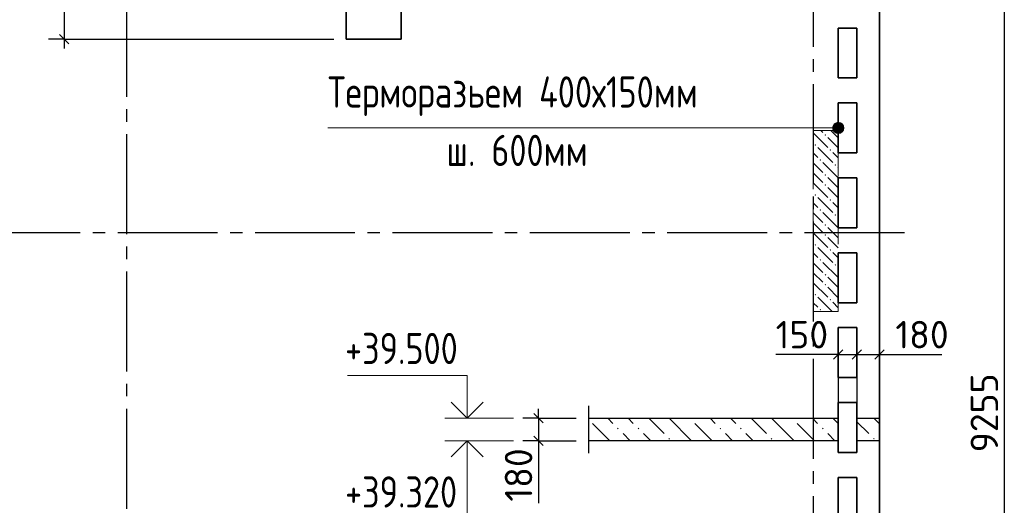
# Model space of a CAD drawing. Header units: millimetres. Extents: x 40580 to 1930067, y -240640 to 81020.
# Tile 147 of 256: x 598989 to 606874, y -203477 to -199587. Entities that reach past the tile are written whole.
import ezdxf

# ---------------------------------------------------------------- set-up
doc = ezdxf.new("R2010")
doc.units = ezdxf.units.MM
for name, pattern in [('______2', [270, 200, -70]), ('______5', [1100, 800, -100, 100, -100]), ('CENTER', [2, 1.25, -0.25, 0.25, -0.25])]:
    doc.linetypes.add(name, pattern=pattern)
for name, color, linetype, lineweight in [('Standard', 7, 'Continuous', 25), ('Высотные отметки', 7, 'Continuous', 25), ('ЖБ Перекрытие верхний уровень', 7, 'Continuous', 35), ('Наложенное сечение', 7, 'Continuous', 25), ('ОСИ', 7, 'CENTER', 15), ('Примечания', 7, 'Continuous', 13)]:
    doc.layers.add(name, color=color, linetype=linetype, lineweight=lineweight)
doc.layers.add('ЖБ Пилон', color=7, linetype='______2', lineweight=13, true_color=0xa0a0a0)
doc.layers.add('Размерная выноска', color=7, linetype='Continuous')
doc.styles.add('GOST 2.304', font='isocpeur.ttf', dxfattribs={"width": 0.8})
doc.styles.add('ISOCPEUR', font='isocpeur.ttf')

msp = doc.modelspace()

# ---------------------------------------------------------------- hatches: boundary and pattern name
at = {"layer": 'ЖБ Пилон', "linetype": 'Continuous', "lineweight": -3, "transparency": 33554687}
for points in [[(605434.7, -200511), (605441.2, -200504.5), (605447.7, -200511), (605441.2, -200517.5)], [(605354.7, -200591), (605361.2, -200584.6), (605367.7, -200591), (605361.2, -200597.5)], [(605474.7, -200631), (605481.2, -200624.5), (605487.7, -200631), (605481.2, -200637.6)], [(605394.7, -200711), (605401.2, -200704.5), (605407.7, -200711), (605401.2, -200717.5)], [(605514.7, -200751), (605521.2, -200744.5), (605527.7, -200751), (605521.2, -200757.6)], [(605434.7, -200831), (605441.2, -200824.5), (605447.7, -200831), (605441.2, -200837.6)], [(605434.7, -200911), (605441.2, -200904.5), (605447.7, -200911), (605441.2, -200917.5)], [(605354.7, -200991), (605361.2, -200984.6), (605367.7, -200991), (605361.2, -200997.5)], [(605474.7, -201031), (605481.2, -201024.5), (605487.7, -201031), (605481.2, -201037.6)], [(605394.7, -201111), (605401.2, -201104.5), (605407.7, -201111), (605401.2, -201117.5)], [(605514.7, -201151), (605521.2, -201144.5), (605527.7, -201151), (605521.2, -201157.6)], [(605434.7, -201231), (605441.2, -201224.5), (605447.7, -201231), (605441.2, -201237.6)], [(605434.7, -201311), (605441.2, -201304.5), (605447.7, -201311), (605441.2, -201317.5)], [(605354.7, -201391), (605361.2, -201384.6), (605367.7, -201391), (605361.2, -201397.5)], [(605474.7, -201431), (605481.2, -201424.5), (605487.7, -201431), (605481.2, -201437.6)], [(605394.7, -201511), (605401.2, -201504.5), (605407.7, -201511), (605401.2, -201517.5)], [(605514.7, -201551), (605521.2, -201544.5), (605527.7, -201551), (605521.2, -201557.6)], [(605434.7, -201631), (605441.2, -201624.5), (605447.7, -201631), (605441.2, -201637.6)], [(605434.7, -201711), (605441.2, -201704.5), (605447.7, -201711), (605441.2, -201717.5)], [(605354.7, -201791), (605361.2, -201784.6), (605367.7, -201791), (605361.2, -201797.5)], [(605474.7, -201831), (605481.2, -201824.5), (605487.7, -201831), (605481.2, -201837.6)], [(605394.7, -201911), (605401.2, -201904.5), (605407.7, -201911), (605401.2, -201917.5)]]:
    msp.add_hatch(color=7, dxfattribs=at).paths.add_polyline_path(points, flags=16)
at = {"layer": 'Наложенное сечение', "linetype": 'Continuous', "lineweight": 13, "transparency": 33554687}
for points in [[(604354.2, -202786.6), (604347.9, -202780.2), (604360.6, -202780.2)], [(605174.2, -202786.6), (605167.9, -202780.2), (605180.6, -202780.2)], [(603780.2, -202868.5), (603773.7, -202862.1), (603780.2, -202855.6), (603786.7, -202862.1)], [(603944.2, -202868.5), (603937.7, -202862.1), (603944.2, -202855.6), (603950.7, -202862.1)], [(604600.2, -202868.5), (604593.7, -202862.1), (604600.2, -202855.6), (604606.7, -202862.1)], [(604764.2, -202868.5), (604757.7, -202862.1), (604764.2, -202855.6), (604770.7, -202862.1)], [(605420.2, -202868.5), (605413.7, -202862.1), (605420.2, -202855.6), (605426.7, -202862.1)], [(604190.2, -202950.6), (604183.7, -202944.1), (604190.2, -202937.6), (604196.7, -202944.1)], [(605010.2, -202950.6), (605003.7, -202944.1), (605010.2, -202937.6), (605016.7, -202944.1)], [(605830.2, -202950.6), (605823.7, -202944.1), (605830.2, -202937.6), (605836.7, -202944.1)]]:
    msp.add_hatch(color=7, dxfattribs=at).paths.add_polyline_path(points, flags=16)
at = {"layer": 'Примечания', "linetype": 'Continuous', "lineweight": 13, "transparency": 33554687}
for points in [[(605505.6, -200476.7), (605505.6, -200431.7), (605499.3, -200454.2)], [(605505.6, -200431.7), (605521.8, -200492.9), (605521.8, -200415.5)], [(605505.6, -200431.7), (605505.6, -200476.7), (605521.8, -200492.9)], [(605521.8, -200415.5), (605544.3, -200499.2), (605544.3, -200409.2)], [(605521.8, -200415.5), (605521.8, -200492.9), (605544.3, -200499.2)], [(605544.3, -200409.2), (605544.3, -200499.2), (605566.8, -200492.9)], [(605544.3, -200409.2), (605566.8, -200492.9), (605566.8, -200415.5)], [(605566.8, -200415.5), (605566.8, -200492.9), (605583, -200476.7)], [(605566.8, -200415.5), (605583, -200476.7), (605583, -200431.7)], [(605583, -200431.7), (605583, -200476.7), (605589.3, -200454.2)]]:
    msp.add_hatch(color=7, dxfattribs=at).paths.add_polyline_path(points)

# ---------------------------------------------------------------- linework, layer by layer
at = {"layer": 'Standard', "color": 7, "linetype": 'Continuous', "lineweight": -3, "transparency": 33554687}
for p, q in [((599344.3, -198484.2), (599344.3, -199744.2)), ((599344.3, -199744.2), (599344.3, -199819.2)), ((605544.3, -202270.2), (605469.3, -202270.2)), ((605544.3, -202270.2), (605694.3, -202270.2)), ((605694.3, -202270.2), (605874.3, -202270.2)), ((605874.3, -202270.2), (605949.3, -202270.2)), ((603144.3, -202780.2), (603144.3, -202705.2)), ((603144.3, -202780.2), (603144.3, -202960.2)), ((603144.3, -202960.2), (603144.3, -203035.2))]:
    msp.add_line(p, q, dxfattribs=at)
at = {"layer": 'Standard', "color": 7, "linetype": 'Continuous', "lineweight": 25, "transparency": 33554687}
for p, q in [((599306.8, -199706.7), (599381.8, -199781.7)), ((605506.8, -202307.7), (605581.8, -202232.7)), ((605656.8, -202307.7), (605731.8, -202232.7)), ((605836.8, -202307.7), (605911.8, -202232.7)), ((603106.8, -202742.7), (603181.8, -202817.7)), ((603106.8, -202922.7), (603181.8, -202997.7))]:
    msp.add_line(p, q, dxfattribs=at)
at = {"layer": 'Standard', "color": 251, "linetype": 'Continuous', "lineweight": -3, "true_color": 0x656565, "transparency": 33554687}
for p, q in [((599344.3, -199744.2), (599219.3, -199744.2)), ((599344.3, -199744.2), (599469.3, -199744.2)), ((599344.3, -199744.2), (601504.3, -199744.2)), ((605544.3, -202270.2), (605544.3, -202145.2)), ((605694.3, -202270.2), (605694.3, -202145.2)), ((605874.3, -202270.2), (605874.3, -202145.2)), ((605544.3, -202270.2), (605544.3, -202395.2)), ((605544.3, -202270.2), (605544.3, -202680.2)), ((605694.3, -202270.2), (605694.3, -202395.2)), ((605694.3, -202270.2), (605694.3, -202680.2)), ((605874.3, -202270.2), (605874.3, -202395.2)), ((605874.3, -202270.2), (605874.3, -202680.2)), ((603144.3, -202780.2), (603019.3, -202780.2)), ((603144.3, -202780.2), (603269.3, -202780.2)), ((603144.3, -202780.2), (603444.3, -202780.2)), ((603144.3, -202960.2), (603019.3, -202960.2)), ((603144.3, -202960.2), (603269.3, -202960.2)), ((603144.3, -202960.2), (603444.3, -202960.2))]:
    msp.add_line(p, q, dxfattribs=at)
at = {"layer": 'Standard', "color": 7, "linetype": 'Continuous', "lineweight": -3, "transparency": 33554687}
msp.add_lwpolyline([(606874.3, -198414.2), (606874.3, -203117), (606874.3, -203117), (606874.3, -207671.1)], dxfattribs=at)
at = {"layer": 'Высотные отметки', "color": 7, "linetype": 'Continuous', "lineweight": 13, "transparency": 33554687}
for p, q in [((602944.3, -202780.2), (602394.3, -202780.2)), ((602944.3, -202960.2), (602394.3, -202960.2))]:
    msp.add_line(p, q, dxfattribs=at)
for points in [[(602572.2, -202780.2), (602572.2, -202437.4), (601613.5, -202437.4)], [(602572.2, -202960.2), (602572.2, -203590), (601613.5, -203590)]]:
    msp.add_lwpolyline(points, dxfattribs=at)
at = {"layer": 'Высотные отметки', "color": 7, "linetype": 'Continuous', "lineweight": -3, "transparency": 33554687}
for points in [[(602444.3, -202652.3), (602572.2, -202780.2), (602700.1, -202652.3)], [(602444.3, -203088.1), (602572.2, -202960.2), (602700.1, -203088.1)]]:
    msp.add_lwpolyline(points, dxfattribs=at)
at = {"layer": 'ЖБ Перекрытие верхний уровень', "transparency": 33554687}
for p, q in [((605874.3, -207254.2), (605874.3, -198414.2)), ((601604.3, -198484.2), (601604.3, -199744.2)), ((602044.3, -199744.2), (602044.3, -198484.2)), ((605544.3, -200054.2), (605544.3, -199654.2)), ((605544.3, -199654.2), (605694.3, -199654.2)), ((605694.3, -199654.2), (605694.3, -200054.2)), ((601604.3, -199744.2), (602044.3, -199744.2)), ((605694.3, -200054.2), (605544.3, -200054.2)), ((605544.3, -200254.2), (605694.3, -200254.2)), ((605544.3, -200654.2), (605544.3, -200254.2)), ((605694.3, -200254.2), (605694.3, -200654.2)), ((605694.3, -200654.2), (605544.3, -200654.2)), ((605544.3, -201254.2), (605544.3, -200854.2)), ((605544.3, -200854.2), (605694.3, -200854.2)), ((605694.3, -200854.2), (605694.3, -201254.2)), ((605694.3, -201254.2), (605544.3, -201254.2)), ((605544.3, -201454.2), (605694.3, -201454.2)), ((605544.3, -201854.2), (605544.3, -201454.2)), ((605694.3, -201454.2), (605694.3, -201854.2)), ((605694.3, -201854.2), (605544.3, -201854.2)), ((605544.3, -202454.2), (605544.3, -202054.2)), ((605544.3, -202054.2), (605694.3, -202054.2)), ((605694.3, -202054.2), (605694.3, -202454.2)), ((605694.3, -202454.2), (605544.3, -202454.2)), ((605544.3, -202654.2), (605694.3, -202654.2)), ((605544.3, -203054.2), (605544.3, -202654.2)), ((605694.3, -202654.2), (605694.3, -203054.2)), ((605694.3, -203054.2), (605544.3, -203054.2)), ((605544.3, -203654.2), (605544.3, -203254.2)), ((605544.3, -203254.2), (605694.3, -203254.2)), ((605694.3, -203254.2), (605694.3, -203654.2))]:
    msp.add_line(p, q, dxfattribs=at)
at = {"layer": 'ЖБ Пилон', "color": 253, "linetype": '______2', "lineweight": 13, "true_color": 0xa0a0a0, "transparency": 33554687}
for p, q in [((605344.3, -200474.4), (605344.3, -201924.4)), ((605544.3, -200474.4), (605344.3, -200474.4)), ((605544.3, -201924.4), (605544.3, -200474.4)), ((605344.3, -201924.4), (605544.3, -201924.4))]:
    msp.add_line(p, q, dxfattribs=at)
at = {"layer": 'ЖБ Пилон', "color": 9, "linetype": 'Continuous', "lineweight": -3, "true_color": 0xc7c7c7, "transparency": 33554687}
for p, q in [((605344.3, -200494.1), (605461.2, -200611)), ((605404.6, -200474.4), (605421.2, -200491)), ((605501.2, -200491), (605484.6, -200474.4)), ((605541.2, -200531), (605501.2, -200491)), ((605461.2, -200531), (605544.3, -200614.1)), ((605381.2, -200691), (605344.3, -200654.1)), ((605381.2, -200611), (605501.2, -200731)), ((605501.2, -200651), (605544.3, -200694.1)), ((605344.3, -200734.1), (605421.2, -200811)), ((605421.2, -200731), (605541.2, -200851)), ((605344.3, -200814.1), (605421.2, -200891)), ((605544.3, -200774.1), (605541.2, -200771.1)), ((605344.3, -200894.1), (605461.2, -201011)), ((605501.2, -200891), (605461.2, -200851)), ((605541.2, -200931), (605501.2, -200891)), ((605461.2, -200931), (605544.3, -201014.1)), ((605381.2, -201091), (605344.3, -201054.1)), ((605381.2, -201011), (605501.2, -201131)), ((605501.2, -201051), (605544.3, -201094.1)), ((605344.3, -201134.1), (605421.2, -201211)), ((605421.2, -201131), (605541.2, -201251)), ((605344.3, -201214.1), (605421.2, -201291)), ((605544.3, -201174.1), (605541.2, -201171.1)), ((605344.3, -201294.1), (605461.2, -201411)), ((605501.2, -201291), (605461.2, -201251)), ((605541.2, -201331), (605501.2, -201291)), ((605461.2, -201331), (605544.3, -201414.1)), ((605381.2, -201491), (605344.3, -201454.1)), ((605381.2, -201411), (605501.2, -201531)), ((605501.2, -201451), (605544.3, -201494.1)), ((605344.3, -201534.1), (605421.2, -201611)), ((605421.2, -201531), (605541.2, -201651)), ((605344.3, -201614.1), (605421.2, -201691)), ((605544.3, -201574.1), (605541.2, -201571.1)), ((605344.3, -201694.1), (605461.2, -201811)), ((605501.2, -201691), (605461.2, -201651)), ((605541.2, -201731), (605501.2, -201691)), ((605461.2, -201731), (605544.3, -201814.1)), ((605381.2, -201891), (605344.3, -201854.1)), ((605381.2, -201811), (605494.6, -201924.4)), ((605501.2, -201851), (605544.3, -201894.1))]:
    msp.add_line(p, q, dxfattribs=at)
at = {"layer": 'Наложенное сечение', "color": 7, "linetype": 'Continuous', "lineweight": -3, "transparency": 33554687}
msp.add_line((603544.3, -202680.2), (603544.3, -203060.2), dxfattribs=at)
at = {"layer": 'Наложенное сечение', "color": 7, "linetype": 'Continuous', "lineweight": 13, "transparency": 33554687}
for p, q in [((603698.4, -202780.2), (603739.2, -202821.1)), ((603903.2, -202821.1), (603862.4, -202780.2)), ((604026.4, -202780.2), (604149.2, -202903.1)), ((604190.4, -202780.2), (604370.4, -202960.2)), ((604518.4, -202780.2), (604559.2, -202821.1)), ((604723.2, -202821.1), (604682.4, -202780.2)), ((604846.4, -202780.2), (604969.2, -202903.1)), ((605010.4, -202780.2), (605190.4, -202960.2)), ((605338.4, -202780.2), (605379.2, -202821.1)), ((605543.2, -202821.1), (605502.4, -202780.2)), ((605830.4, -202780.2), (605874.3, -202824.1)), ((603714.4, -202960.2), (603575.2, -202821.1)), ((604534.4, -202960.2), (604395.2, -202821.1)), ((605354.4, -202960.2), (605215.2, -202821.1)), ((605694.3, -202808.1), (605789.2, -202903.1)), ((603544.3, -202954.1), (603550.4, -202960.2)), ((603821.2, -202903.1), (603878.4, -202960.2)), ((603985.2, -202903.1), (604042.4, -202960.2)), ((604641.2, -202903.1), (604698.4, -202960.2)), ((604805.2, -202903.1), (604862.4, -202960.2)), ((605461.2, -202903.1), (605518.4, -202960.2))]:
    msp.add_line(p, q, dxfattribs=at)
at = {"layer": 'Наложенное сечение', "color": 7, "linetype": 'Continuous', "lineweight": -3, "transparency": 33554687}
for points in [[(603544.3, -202780.2), (605544.3, -202780.2), (605544.3, -202960.2), (603544.3, -202960.2)], [(605694.3, -202780.2), (605874.3, -202780.2), (605874.3, -202960.2), (605694.3, -202960.2), (605694.3, -202780.2)]]:
    msp.add_lwpolyline(points, dxfattribs=at)
at = {"layer": 'ОСИ', "color": 8, "linetype": '______5', "lineweight": -3, "transparency": 33554687}
for p, q in [((605344.3, -182504.2), (605344.3, -233224.2)), ((599844.3, -182904.2), (599844.3, -233224.2)), ((606074.3, -201294.2), (588120.3, -201294.2))]:
    msp.add_line(p, q, dxfattribs=at)
at = {"layer": 'Примечания', "color": 7, "linetype": 'Continuous', "lineweight": 13, "transparency": 33554687}
for p, q in [((605544.3, -200409.2), (605544.3, -200409.2)), ((601456.5, -200454.2), (605544.3, -200454.2)), ((605499.3, -200454.2), (605499.3, -200454.2)), ((605544.3, -200499.2), (605544.3, -200499.2)), ((605589.3, -200454.2), (605589.3, -200454.2))]:
    msp.add_line(p, q, dxfattribs=at)
msp.add_circle((605544.3, -200454.2), 45, dxfattribs=at)
at = {"layer": 'Размерная выноска', "color": 7, "linetype": 'Continuous', "lineweight": -3, "transparency": 33554687}
for p, q in [((605544.3, -202270.2), (605044.3, -202270.2)), ((605874.3, -202270.2), (606374.3, -202270.2)), ((603144.3, -202960.2), (603144.3, -203460.2))]:
    msp.add_line(p, q, dxfattribs=at)

# ---------------------------------------------------------------- texts
at = {"layer": 'Standard', "color": 7, "linetype": 'Continuous', "lineweight": 25, "transparency": 33554687, "char_height": 220, "attachment_point": 7, "style": 'ISOCPEUR'}
for s, insert, width in [('150', (605042.7, -202220.1), 469.509), ('180', (606001.8, -202220.1), 485.079)]:
    msp.add_mtext(s, dxfattribs=dict(at, insert=insert, width=width))
at = {"layer": 'Standard', "color": 7, "linetype": 'Continuous', "lineweight": 25, "transparency": 33554687, "char_height": 220, "attachment_point": 7, "rotation": 90, "style": 'ISOCPEUR'}
for s, insert, width in [('9255', (606824.3, -203053.4), 657.046), ('180', (603094.2, -203447.4), 485.085)]:
    msp.add_mtext(s, dxfattribs=dict(at, insert=insert, width=width))
at = {"layer": 'Высотные отметки', "color": 7, "linetype": 'Continuous', "lineweight": 25, "transparency": 33554687, "char_height": 250, "width": 1066.315, "attachment_point": 7, "style": 'GOST 2.304'}
for s, insert in [('+39.500', (601594.7, -202345.8)), ('+39.320', (601594.7, -203495.3))]:
    msp.add_mtext(s, dxfattribs=dict(at, insert=insert))
at = {"layer": 'Примечания', "color": 7, "linetype": 'Continuous', "lineweight": 25, "transparency": 33554687, "char_height": 250, "attachment_point": 7, "style": 'GOST 2.304'}
for s, insert, width in [('Терморазьем\\~400х150мм', (601456.5, -200359.2), 3189.081), ('ш.\\~600мм', (602406.5, -200759.2), 1279.437)]:
    msp.add_mtext(s, dxfattribs=dict(at, insert=insert, width=width))

doc.saveas('drawing.dxf')
